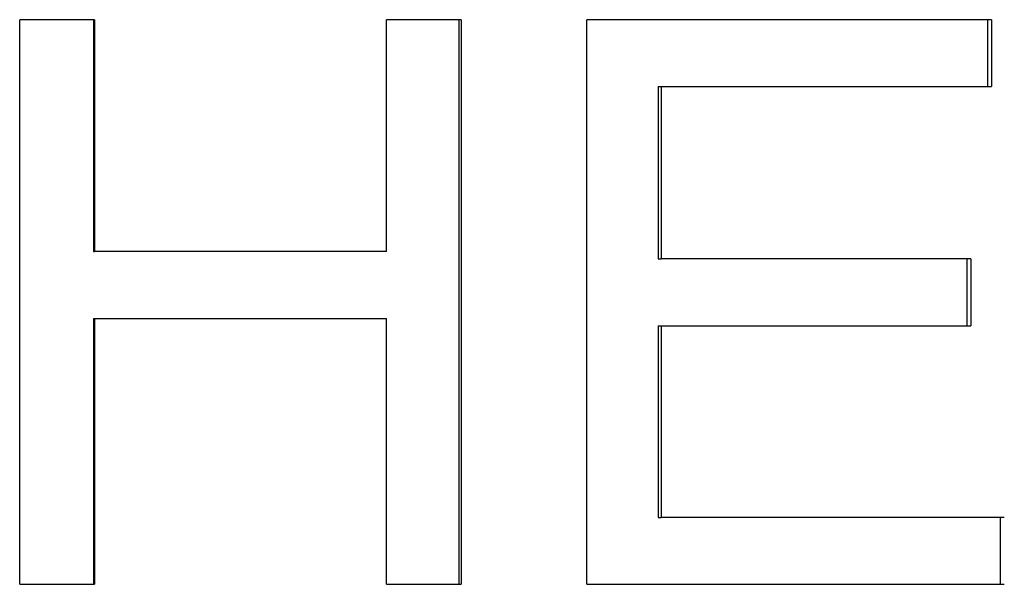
# Model space of a CAD drawing. Extents: x -5.4 to 5.4, y 0 to 11.5.
# Tile 9 of 11: x 0.12 to 0.539, y 5.609 to 5.849. Entities that reach past the tile are written whole.
import ezdxf

# ---------------------------------------------------------------- set-up
doc = ezdxf.new("R2010")
doc.units = 0
doc.header["$MEASUREMENT"] = 0
doc.layers.get('0').update_dxf_attribs({"linetype": 'CONTINUOUS'})

msp = doc.modelspace()

# ---------------------------------------------------------------- linework, layer by layer
for p, q in [((0.15204, 5.84923), (0.12025, 5.84923)), ((0.12025, 5.60923), (0.12025, 5.84923)), ((0.15204, 5.84923), (0.15204, 5.75064)), ((0.30783, 5.84923), (0.27614, 5.84923)), ((0.27614, 5.75064), (0.27614, 5.84923)), ((0.30783, 5.84923), (0.30783, 5.60923)), ((0.53312, 5.84923), (0.36112, 5.84923)), ((0.36112, 5.60923), (0.36112, 5.84923)), ((0.53312, 5.84923), (0.53312, 5.82088)), ((0.39148, 5.82088), (0.39273, 5.82088)), ((0.39273, 5.82088), (0.39273, 5.74753)), ((0.39273, 5.82088), (0.53312, 5.82088)), ((0.15156, 5.75064), (0.15204, 5.75064)), ((0.27614, 5.75064), (0.15204, 5.75064)), ((0.39148, 5.74753), (0.39273, 5.74753)), ((0.52429, 5.74753), (0.39273, 5.74753)), ((0.52429, 5.74753), (0.52429, 5.71917)), ((0.15156, 5.72228), (0.15204, 5.72228)), ((0.15204, 5.72228), (0.15204, 5.60923)), ((0.15204, 5.72228), (0.27614, 5.72228)), ((0.27614, 5.60923), (0.27614, 5.72228)), ((0.39148, 5.71917), (0.39273, 5.71917)), ((0.39273, 5.71917), (0.39273, 5.63759)), ((0.39273, 5.71917), (0.52429, 5.71917)), ((0.39148, 5.63759), (0.39273, 5.63759)), ((0.53853, 5.63759), (0.39273, 5.63759)), ((0.12025, 5.60923), (0.15204, 5.60923)), ((0.27614, 5.60923), (0.30783, 5.60923)), ((0.36112, 5.60923), (0.53853, 5.60923))]:
    msp.add_line(p, q)
for points in [[(0.15156, 5.84923), (0.15156, 5.81637), (0.15156, 5.7835), (0.15156, 5.75064)], [(0.30685, 5.84923), (0.30685, 5.76923), (0.30685, 5.68923), (0.30685, 5.60923)], [(0.39148, 5.82088), (0.39148, 5.79643), (0.39148, 5.77198), (0.39148, 5.74753)], [(0.15156, 5.72228), (0.15156, 5.6846), (0.15156, 5.64692), (0.15156, 5.60923)], [(0.39148, 5.71917), (0.39148, 5.69198), (0.39148, 5.66478), (0.39148, 5.63759)]]:
    msp.add_open_spline(points, degree=3)
for points, knots in [([(0.53143, 5.84923), (0.53143, 5.84845), (0.53143, 5.84766), (0.53143, 5.84687), (0.53143, 5.84608), (0.53143, 5.84529), (0.53143, 5.84451), (0.53143, 5.84411), (0.53143, 5.84372), (0.53143, 5.84333), (0.53143, 5.84254), (0.53143, 5.84175), (0.53143, 5.84096), (0.53143, 5.84057), (0.53143, 5.84018), (0.53143, 5.83978), (0.53143, 5.83899), (0.53143, 5.83821), (0.53143, 5.83742), (0.53143, 5.83702), (0.53143, 5.83663), (0.53143, 5.83624), (0.53143, 5.83545), (0.53143, 5.83466), (0.53143, 5.83387), (0.53143, 5.83348), (0.53143, 5.83309), (0.53143, 5.83269), (0.53143, 5.83151), (0.53143, 5.83033), (0.53143, 5.82915), (0.53143, 5.82639), (0.53143, 5.82364), (0.53143, 5.82088)], [0, 0, 0, 0, 0.00600152, 0.00600152, 0.00600152, 0.01200305, 0.01200305, 0.01200305, 0.01500381, 0.01500381, 0.01500381, 0.02100534, 0.02100534, 0.02100534, 0.0240061, 0.0240061, 0.0240061, 0.03000762, 0.03000762, 0.03000762, 0.03300838, 0.03300838, 0.03300838, 0.03900991, 0.03900991, 0.03900991, 0.04201067, 0.04201067, 0.04201067, 0.05101296, 0.05101296, 0.05101296, 0.07201829, 0.07201829, 0.07201829, 0.07201829]), ([(0.52262, 5.74753), (0.52262, 5.74674), (0.52262, 5.74595), (0.52262, 5.74516), (0.52262, 5.74438), (0.52262, 5.74359), (0.52262, 5.7428), (0.52262, 5.74162), (0.52262, 5.74044), (0.52262, 5.73926), (0.52262, 5.73886), (0.52262, 5.73847), (0.52262, 5.73807), (0.52262, 5.73729), (0.52262, 5.7365), (0.52262, 5.73571), (0.52262, 5.73532), (0.52262, 5.73492), (0.52262, 5.73453), (0.52262, 5.73374), (0.52262, 5.73295), (0.52262, 5.73217), (0.52262, 5.73177), (0.52262, 5.73138), (0.52262, 5.73099), (0.52262, 5.7302), (0.52262, 5.72941), (0.52262, 5.72862), (0.52262, 5.72823), (0.52262, 5.72784), (0.52262, 5.72744), (0.52262, 5.72469), (0.52262, 5.72193), (0.52262, 5.71917)], [0, 0, 0, 0, 0.00600152, 0.00600152, 0.00600152, 0.01200305, 0.01200305, 0.01200305, 0.02100534, 0.02100534, 0.02100534, 0.0240061, 0.0240061, 0.0240061, 0.03000762, 0.03000762, 0.03000762, 0.03300838, 0.03300838, 0.03300838, 0.03900991, 0.03900991, 0.03900991, 0.04201067, 0.04201067, 0.04201067, 0.0480122, 0.0480122, 0.0480122, 0.05101296, 0.05101296, 0.05101296, 0.07201829, 0.07201829, 0.07201829, 0.07201829]), ([(0.53682, 5.63759), (0.53682, 5.6368), (0.53682, 5.63601), (0.53682, 5.63522), (0.53682, 5.63444), (0.53682, 5.63365), (0.53682, 5.63286), (0.53682, 5.63247), (0.53682, 5.63207), (0.53682, 5.63168), (0.53682, 5.63089), (0.53682, 5.6301), (0.53682, 5.62932), (0.53682, 5.62892), (0.53682, 5.62853), (0.53682, 5.62814), (0.53682, 5.62735), (0.53682, 5.62656), (0.53682, 5.62577), (0.53682, 5.62459), (0.53682, 5.62341), (0.53682, 5.62223), (0.53682, 5.62105), (0.53682, 5.61987), (0.53682, 5.61868), (0.53682, 5.61553), (0.53682, 5.61238), (0.53682, 5.60923)], [0, 0, 0, 0, 0.00600152, 0.00600152, 0.00600152, 0.01200305, 0.01200305, 0.01200305, 0.01500381, 0.01500381, 0.01500381, 0.02100534, 0.02100534, 0.02100534, 0.0240061, 0.0240061, 0.0240061, 0.03000762, 0.03000762, 0.03000762, 0.03900991, 0.03900991, 0.03900991, 0.0480122, 0.0480122, 0.0480122, 0.07201829, 0.07201829, 0.07201829, 0.07201829])]:
    msp.add_open_spline(points, degree=3, knots=knots)

doc.saveas('drawing.dxf')
